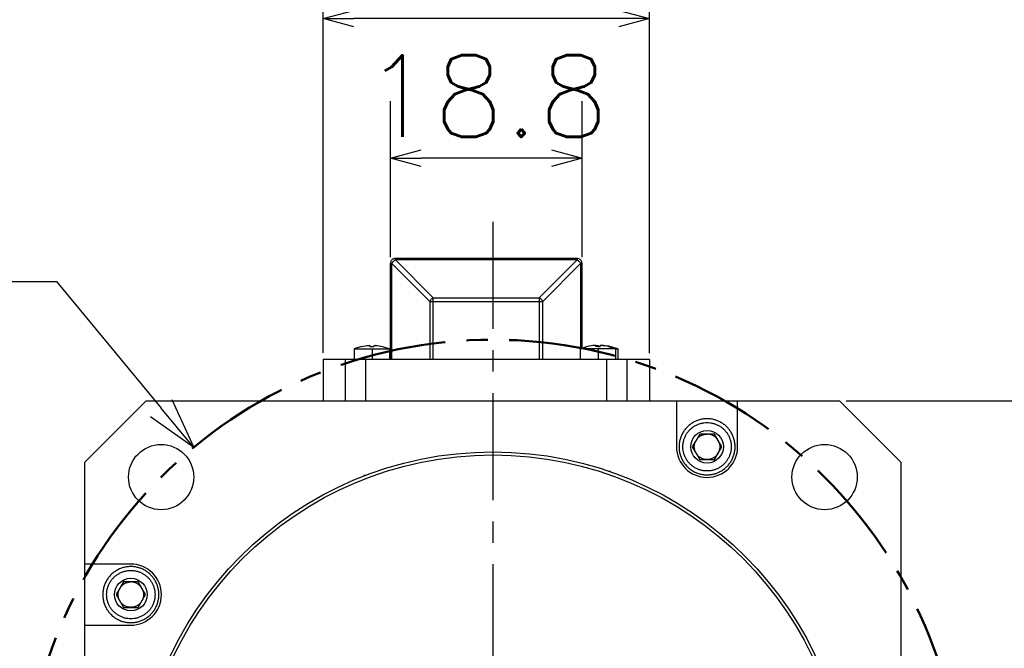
# Model space of a CAD drawing. Header units: millimetres. Extents: x -132 to 793, y -531 to 158.
# Tile 4 of 26: x -46 to 50, y 16 to 77. Entities that reach past the tile are written whole.
import ezdxf

# ---------------------------------------------------------------- set-up
doc = ezdxf.new("R2010")
doc.units = ezdxf.units.MM
doc.header["$LTSCALE"] = 0.330709
doc.linetypes.add('CENTER', pattern=[50.8, 31.75, -6.35, 6.35, -6.35])
doc.layers.add('NoLayerName_001', color=7, linetype='Continuous')
doc.styles.get("Standard").update_dxf_attribs({"font": 'txt', "bigfont": 'extfont2'})
doc.dimstyles.get("Standard").update_dxf_attribs({"dimtxt": 2.5, "dimasz": 2.5, "dimexe": 1.25, "dimexo": 0.625, "dimtad": 1, "dimzin": 0, "dimdsep": 46, "dimtxsty": 'Standard', "dimcen": 2.5, "dimadec": 0, "dimazin": 0, "dimtfac": 0.75, "dimtmove": 0, "dimatfit": 3, "dimfxl": 1, "dimarcsym": 0})

# ---------------------------------------------------------------- blocks, each defined once
blk = doc.blocks.new('_OPEN30')
at = {"color": 0, "linetype": 'ByBlock', "lineweight": -2}
for p, q in [((-1, 0.267949), (0, 0)), ((0, 0), (-1, -0.267949)), ((0, 0), (-1, 0))]:
    blk.add_line(p, q, dxfattribs=at)
blk = doc.blocks.new('*D23')
at = {"layer": 'Defpoints', "color": 0}
for p in [(-10.047, 63.806), (-10.047, 53.469), (8.753, 53.469)]:
    blk.add_point(p, dxfattribs=at)
at = {"layer": 'NoLayerName_001', "color": 0, "linetype": 'Continuous', "lineweight": 25}
for p, q in [((-10.047, 54.094), (-10.047, 69.406)), ((8.753, 54.094), (8.753, 69.406)), ((5.753, 63.806), (-7.047, 63.806))]:
    blk.add_line(p, q, dxfattribs=at)
at = {"layer": 'NoLayerName_001', "color": 0, "lineweight": 25, "xscale": 3, "yscale": 3, "zscale": 3, "rotation": 180}
blk.add_blockref('_OPEN30', (-10.047, 63.806), dxfattribs=at)
at = {"layer": 'NoLayerName_001', "color": 0, "lineweight": 25, "xscale": 3, "yscale": 3, "zscale": 3}
blk.add_blockref('_OPEN30', (8.753, 63.806), dxfattribs=at)
at = {"layer": 'NoLayerName_001', "color": 0, "lineweight": 25, "insert": (-0.647, 69.89), "char_height": 8, "attachment_point": 5}
blk.add_mtext('18.8', dxfattribs=at)
blk = doc.blocks.new('*D24')
at = {"layer": 'Defpoints', "color": 0}
for p in [(-16.647, 77.497), (-16.647, 44.101), (15.353, 44.069)]:
    blk.add_point(p, dxfattribs=at)
at = {"layer": 'NoLayerName_001', "color": 0, "linetype": 'Continuous', "lineweight": 25}
for p, q in [((-16.647, 44.726), (-16.647, 83.097)), ((15.353, 44.694), (15.353, 83.097)), ((12.353, 77.497), (-13.647, 77.497))]:
    blk.add_line(p, q, dxfattribs=at)
at = {"layer": 'NoLayerName_001', "color": 0, "lineweight": 25, "xscale": 3, "yscale": 3, "zscale": 3, "rotation": 180}
blk.add_blockref('_OPEN30', (-16.647, 77.497), dxfattribs=at)
at = {"layer": 'NoLayerName_001', "color": 0, "lineweight": 25, "xscale": 3, "yscale": 3, "zscale": 3}
blk.add_blockref('_OPEN30', (15.353, 77.497), dxfattribs=at)
at = {"layer": 'NoLayerName_001', "color": 0, "lineweight": 25, "insert": (-0.647, 83.581), "char_height": 8, "attachment_point": 5}
blk.add_mtext('32', dxfattribs=at)
blk = doc.blocks.new('*D25')
at = {"layer": 'Defpoints', "color": 0}
for p in [(34, 40), (34, -40), (60.716, -40)]:
    blk.add_point(p, dxfattribs=at)
at = {"layer": 'NoLayerName_001', "color": 0, "linetype": 'Continuous', "lineweight": 25}
for p, q in [((34.625, 40), (66.316, 40)), ((60.716, 37), (60.716, -37)), ((34.625, -40), (66.316, -40))]:
    blk.add_line(p, q, dxfattribs=at)
at = {"layer": 'NoLayerName_001', "color": 0, "lineweight": 25, "xscale": 3, "yscale": 3, "zscale": 3}
for p, rotation in [((60.716, 40), 90.00000000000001), ((60.716, -40), 270)]:
    blk.add_blockref('_OPEN30', p, dxfattribs=dict(at, rotation=rotation))
at = {"layer": 'NoLayerName_001', "color": 0, "lineweight": 25, "insert": (54.632, 0), "char_height": 8, "attachment_point": 5, "rotation": 90}
blk.add_mtext('80', dxfattribs=at)
blk = doc.blocks.new('*D29')
at = {"layer": 'Defpoints', "color": 0}
for p in [(-29.336, 35.431), (29.336, -35.431)]:
    blk.add_point(p, dxfattribs=at)
at = {"layer": 'NoLayerName_001', "color": 0, "linetype": 'Continuous', "lineweight": -2}
for p, q in [((-100.434, 51.695), (-42.802, 51.695)), ((-42.802, 51.695), (-32.525, 39.283)), ((0, -2.5), (0, 2.5)), ((-2.5, 0), (2.5, 0))]:
    blk.add_line(p, q, dxfattribs=at)
at = {"layer": 'NoLayerName_001', "color": 0, "lineweight": 25, "xscale": 5, "yscale": 5, "zscale": 5, "rotation": 309.6238167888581}
blk.add_blockref('_OPEN30', (-29.336, 35.431), dxfattribs=at)
at = {"layer": 'NoLayerName_001', "color": 0, "lineweight": 25, "insert": (-72.618, 58.835), "char_height": 8, "attachment_point": 5}
blk.add_mtext('俹俠俢%%c92', dxfattribs=at)
blk = doc.blocks.new('_NONE')
blk = doc.blocks.new('JZB_0001')
at = {"layer": 'NoLayerName_001', "color": 7, "linetype": 'Continuous', "lineweight": 25}
for p, q in [((24.9, 14), (7.1, 14)), ((7.1, 13.854), (10.807, 10.146)), ((24.9, 13.854), (7.1, 13.854)), ((21.193, 10.146), (24.9, 13.854)), ((6.6, 4.1), (6.6, 13.5)), ((6.747, 13.5), (10.454, 9.793)), ((6.747, 4.1), (6.747, 13.5)), ((21.547, 9.793), (25.254, 13.5)), ((25.254, 13.5), (25.254, 5.16)), ((25.4, 5.208), (25.4, 13.5)), ((10.454, 9.793), (10.454, 4.1)), ((10.807, 10.146), (21.193, 10.146)), ((10.807, 4.1), (10.807, 9.793)), ((10.807, 9.793), (21.193, 9.793)), ((21.193, 9.793), (21.193, 4.1)), ((21.547, 4.1), (21.547, 9.793)), ((0, 4.132), (0, 0.031)), ((2.2, 0), (2.2, 4.1)), ((4.2, 0), (4.2, 4.1)), ((27.8, 4.1), (4.2, 4.1)), ((27.8, 4.1), (27.8, 0)), ((29.8, 0), (29.8, 4.1)), ((32, 4.1), (32, 0))]:
    blk.add_line(p, q, dxfattribs=at)
for points, knots in [([(7.1, 14), (7.039, 13.988), (6.94, 13.984), (6.824, 13.92), (6.744, 13.856), (6.68, 13.776), (6.616, 13.66), (6.612, 13.561), (6.6, 13.5)], [0, 0, 0, 0, 0.1873866, 0.2882619, 0.3912786, 0.4942953, 0.5951706, 0.7825572, 0.7825572, 0.7825572, 0.7825572]), ([(6.747, 13.5), (6.768, 13.535), (6.808, 13.61), (6.895, 13.706), (6.991, 13.792), (7.066, 13.832), (7.1, 13.854)], [0, 0, 0, 0, 0.1218216, 0.2538954, 0.3859692, 0.5077908, 0.5077908, 0.5077908, 0.5077908]), ([(7.1, 13.854), (7.1, 13.874), (7.1, 13.911), (7.1, 13.96), (7.1, 13.988), (7.1, 14)], [0, 0, 0, 0, 0.062727, 0.1093726, 0.1464466, 0.1464466, 0.1464466, 0.1464466]), ([(16.167, 13.831), (16.167, 13.842), (16.168, 13.865), (16.157, 13.897), (16.142, 13.926), (16.113, 13.959), (16.066, 13.99), (16.001, 14.005), (15.935, 13.991), (15.888, 13.96), (15.86, 13.927), (15.844, 13.898), (15.833, 13.866), (15.834, 13.843), (15.833, 13.832)], [0, 0, 0, 0, 0.0339348, 0.0668876, 0.0996441, 0.1325337, 0.1983005, 0.2633776, 0.3284453, 0.3942097, 0.4271001, 0.4598527, 0.4927892, 0.5266865, 0.5266865, 0.5266865, 0.5266865]), ([(24.9, 14), (24.9, 13.988), (24.9, 13.96), (24.9, 13.911), (24.9, 13.874), (24.9, 13.854)], [0, 0, 0, 0, 0.0370741, 0.0837196, 0.1464466, 0.1464466, 0.1464466, 0.1464466]), ([(25.4, 13.5), (25.389, 13.561), (25.385, 13.66), (25.321, 13.776), (25.257, 13.856), (25.176, 13.92), (25.06, 13.984), (24.962, 13.988), (24.9, 14)], [0, 0, 0, 0, 0.1873866, 0.2882619, 0.3912786, 0.4942953, 0.5951706, 0.7825572, 0.7825572, 0.7825572, 0.7825572]), ([(24.9, 13.854), (24.935, 13.832), (25.01, 13.792), (25.106, 13.706), (25.193, 13.61), (25.233, 13.535), (25.254, 13.5)], [0, 0, 0, 0, 0.1218216, 0.2538954, 0.3859692, 0.5077908, 0.5077908, 0.5077908, 0.5077908]), ([(6.6, 13.5), (6.612, 13.5), (6.639, 13.5), (6.688, 13.5), (6.725, 13.5), (6.747, 13.5)], [0, 0, 0, 0, 0.0351051, 0.0815014, 0.1464466, 0.1464466, 0.1464466, 0.1464466]), ([(25.254, 13.5), (25.276, 13.5), (25.313, 13.5), (25.361, 13.5), (25.389, 13.5), (25.4, 13.5)], [0, 0, 0, 0, 0.0649452, 0.1113415, 0.1464466, 0.1464466, 0.1464466, 0.1464466]), ([(10.808, 10.147), (10.773, 10.125), (10.698, 10.085), (10.602, 9.999), (10.515, 9.902), (10.475, 9.827), (10.454, 9.793)], [0, 0, 0, 0, 0.1218216, 0.2538954, 0.3859692, 0.5077908, 0.5077908, 0.5077908, 0.5077908]), ([(10.454, 9.793), (10.479, 9.793), (10.533, 9.793), (10.619, 9.793), (10.711, 9.793), (10.775, 9.793), (10.808, 9.793)], [0, 0, 0, 0, 0.0750048, 0.1622906, 0.2570828, 0.3537486, 0.3537486, 0.3537486, 0.3537486]), ([(10.808, 9.793), (10.808, 9.825), (10.808, 9.889), (10.808, 9.982), (10.808, 10.067), (10.808, 10.122), (10.808, 10.147)], [0, 0, 0, 0, 0.0966763, 0.1914798, 0.2787761, 0.3537891, 0.3537891, 0.3537891, 0.3537891]), ([(21.193, 10.147), (21.193, 10.122), (21.193, 10.067), (21.193, 9.982), (21.193, 9.889), (21.193, 9.825), (21.193, 9.793)], [0, 0, 0, 0, 0.075013, 0.1623093, 0.2571128, 0.3537891, 0.3537891, 0.3537891, 0.3537891]), ([(21.547, 9.793), (21.526, 9.827), (21.485, 9.902), (21.399, 9.999), (21.303, 10.085), (21.228, 10.125), (21.193, 10.147)], [0, 0, 0, 0, 0.1218216, 0.2538954, 0.3859692, 0.5077908, 0.5077908, 0.5077908, 0.5077908]), ([(21.193, 9.793), (21.225, 9.793), (21.289, 9.793), (21.382, 9.793), (21.468, 9.793), (21.522, 9.793), (21.547, 9.793)], [0, 0, 0, 0, 0.0966659, 0.191458, 0.2787438, 0.3537486, 0.3537486, 0.3537486, 0.3537486]), ([(2.2, 4.1), (2.01, 4.1), (1.664, 4.1), (1.193, 4.1), (0.815, 4.1), (0.468, 4.1), (0.206, 4.1), (0.041, 4.1), (0, 4.1)], [0, 0, 0, 0, 0.570413, 1.038238, 1.413291, 1.705386, 2.078166, 2.200319, 2.200319, 2.200319, 2.200319]), ([(4.2, 4.1), (4.009, 4.1), (3.666, 4.1), (3.211, 4.1), (2.866, 4.1), (2.573, 4.1), (2.361, 4.1), (2.231, 4.1), (2.2, 4.1)], [0, 0, 0, 0, 0.57381, 1.030069, 1.36343, 1.609555, 1.90774, 2, 2, 2, 2]), ([(29.8, 4.1), (29.77, 4.1), (29.639, 4.1), (29.427, 4.1), (29.135, 4.1), (28.789, 4.1), (28.335, 4.1), (27.992, 4.1), (27.8, 4.1)], [0, 0, 0, 0, 0.09226, 0.390445, 0.63657, 0.969931, 1.42619, 2, 2, 2, 2]), ([(32, 4.1), (31.959, 4.1), (31.794, 4.1), (31.532, 4.1), (31.186, 4.1), (30.806, 4.1), (30.335, 4.1), (29.99, 4.1), (29.8, 4.1)], [0, 0, 0, 0, 0.125429, 0.492703, 0.786345, 1.163625, 1.632268, 2.2, 2.2, 2.2, 2.2])]:
    blk.add_open_spline(points, degree=3, knots=knots, dxfattribs=at)

msp = doc.modelspace()

# ---------------------------------------------------------------- linework, layer by layer
at = {"layer": 'NoLayerName_001', "color": 7, "linetype": 'CENTER', "lineweight": 25}
msp.add_line((0, 57.571), (0, -49.2089), dxfattribs=at)
at = {"layer": 'NoLayerName_001', "color": 7, "linetype": 'Continuous', "lineweight": 25}
for p, q in [((-12.8761, 45.3441), (-12.3681, 45.4331)), ((-12.0681, 45.4331), (-12.0681, 45.3441)), ((-11.6281, 45.3441), (-11.6281, 45.4331)), ((-11.3281, 45.4331), (-10.82, 45.3441)), ((9.7913, 45.4331), (9.2832, 45.3441)), ((10.0913, 45.3441), (10.0913, 45.4331)), ((10.3161, 45.4331), (10.3161, 45.3441)), ((10.5313, 45.4331), (10.5313, 45.3441)), ((11.3394, 45.3441), (10.8313, 45.4331)), ((11.0561, 45.4331), (11.3388, 45.391)), ((11.3388, 45.391), (11.5642, 45.3441)), ((-12.8782, 45.3491), (-13.5981, 45.1144)), ((-13.5981, 45.12), (-13.5981, 44.033)), ((-12.8776, 45.3465), (-12.8761, 45.3441)), ((-12.0681, 45.3441), (-11.6281, 45.3441)), ((-11.8481, 45.1144), (-11.8481, 44.0686)), ((-10.82, 45.3441), (-10.8186, 45.3465)), ((-10.8179, 45.3491), (-10.0981, 45.1144)), ((-10.0981, 44.033), (-10.0981, 45.12)), ((9.2812, 45.3491), (8.5613, 45.1144)), ((8.5613, 45.12), (8.5613, 44.033)), ((9.2832, 45.3441), (9.2818, 45.3465)), ((9.5066, 45.3465), (9.508, 45.3441)), ((10.5313, 45.3441), (10.0913, 45.3441)), ((10.3113, 45.1144), (10.3113, 44.0686)), ((10.3161, 45.3441), (10.5313, 45.3441)), ((11.3408, 45.3465), (11.3394, 45.3441)), ((11.3414, 45.3491), (12.0613, 45.1144)), ((11.5642, 45.3441), (11.5656, 45.3465)), ((11.5662, 45.3491), (12.2861, 45.1144)), ((12.0613, 44.033), (12.0613, 45.12)), ((12.2861, 44.033), (12.2861, 45.12)), ((-34, 40), (-40, 34)), ((-34, 40), (34, 40)), ((18, 40), (18, 35.5)), ((24, 35.5), (24, 40)), ((40, 34), (34, 40)), ((20.2783, 36.75), (19.5566, 35.5)), ((21.7217, 36.75), (20.2783, 36.75)), ((22.4434, 35.5), (21.7217, 36.75)), ((19.5566, 35.5), (20.2783, 34.25)), ((21.7217, 34.25), (22.4434, 35.5)), ((-40, -34), (-40, 34)), ((20.2783, 34.25), (21.7217, 34.25)), ((40, 34), (40, -34)), ((-35.5, 24), (-40, 24)), ((-36.2217, 22.25), (-36.9434, 21)), ((-34.7783, 22.25), (-36.2217, 22.25)), ((-34.0566, 21), (-34.7783, 22.25)), ((-36.9434, 21), (-36.2217, 19.75)), ((-34.7783, 19.75), (-34.0566, 21)), ((-36.2217, 19.75), (-34.7783, 19.75)), ((-40, 18), (-35.5, 18))]:
    msp.add_line(p, q, dxfattribs=at)
at = {"layer": 'NoLayerName_001', "color": 7, "linetype": 'CENTER', "lineweight": 50}
msp.add_circle((0, 0), 46, dxfattribs=at)
at = {"layer": 'NoLayerName_001', "color": 7, "linetype": 'Continuous', "lineweight": 25}
for centre, radius in [((21, 35.5), 1.6), ((-32.5269, 32.5269), 3.2), ((-32.5269, 32.5269), 3.2), ((32.5269, 32.5269), 3.2), ((0, 0), 35), ((0, 0), 34.7), ((-35.5, 21), 1.6)]:
    msp.add_circle(centre, radius, dxfattribs=at)
for centre, start, end in [((21, 35.5), 180, 0), ((-35.5, 21), 270, 90)]:
    msp.add_arc(centre, 3, start, end, dxfattribs=at)
for points, knots in [([(-12.3681, 45.4331), (-12.3463, 45.4354), (-12.3044, 45.4403), (-12.2446, 45.4444), (-12.192, 45.4474), (-12.1419, 45.4467), (-12.0988, 45.4506), (-12.0754, 45.4366), (-12.0681, 45.4331)], [0, 0, 0, 0, 0.06550889, 0.12673924, 0.17992639, 0.22288467, 0.27870594, 0.30309237, 0.30309237, 0.30309237, 0.30309237]), ([(-11.6281, 45.4331), (-11.6207, 45.4366), (-11.5973, 45.4506), (-11.5542, 45.4467), (-11.5041, 45.4474), (-11.4515, 45.4444), (-11.3917, 45.4403), (-11.3498, 45.4354), (-11.3281, 45.4331)], [0, 0, 0, 0, 0.02438747, 0.08020834, 0.12316657, 0.17635384, 0.2375844, 0.30309346, 0.30309346, 0.30309346, 0.30309346]), ([(10.0913, 45.4331), (10.0865, 45.436), (10.07, 45.4484), (10.0354, 45.4462), (9.9926, 45.4481), (9.9408, 45.446), (9.8723, 45.4418), (9.8207, 45.436), (9.7913, 45.4331)], [0, 0, 0, 0, 0.01693967, 0.06028732, 0.09725092, 0.14753746, 0.21492331, 0.30335517, 0.30335517, 0.30335517, 0.30335517]), ([(10.0161, 45.4331), (10.0527, 45.4365), (10.1072, 45.4428), (10.178, 45.4465), (10.2253, 45.4482), (10.2633, 45.4462), (10.2945, 45.4463), (10.3091, 45.4365), (10.3161, 45.4331)], [0, 0, 0, 0, 0.11041756, 0.16444445, 0.21271318, 0.25188273, 0.27989275, 0.30317563, 0.30317563, 0.30317563, 0.30317563]), ([(10.8313, 45.4331), (10.802, 45.436), (10.7503, 45.4418), (10.6818, 45.446), (10.6301, 45.4481), (10.5872, 45.4462), (10.5526, 45.4483), (10.5362, 45.436), (10.5313, 45.4331)], [0, 0, 0, 0, 0.08844479, 0.15582504, 0.20609913, 0.24305156, 0.28638749, 0.30335063, 0.30335063, 0.30335063, 0.30335063]), ([(10.7561, 45.4331), (10.763, 45.4365), (10.7777, 45.4463), (10.8088, 45.4462), (10.8469, 45.4482), (10.8942, 45.4465), (10.9649, 45.4428), (11.0194, 45.4365), (11.0561, 45.4331)], [0, 0, 0, 0, 0.02328413, 0.05129386, 0.0904632, 0.13873189, 0.19275884, 0.30317677, 0.30317677, 0.30317677, 0.30317677]), ([(-13.5981, 45.1144), (-13.5549, 45.1144), (-13.4039, 45.1144), (-13.067, 45.1144), (-12.6546, 45.1144), (-12.2223, 45.1144), (-11.9758, 45.1144), (-11.8481, 45.1144)], [0, 0, 0, 0, 0.1294515, 0.453127, 1.0104387, 1.366755, 1.75, 1.75, 1.75, 1.75]), ([(-11.8481, 45.1144), (-11.7203, 45.1144), (-11.4738, 45.1144), (-11.0415, 45.1144), (-10.6291, 45.1144), (-10.2922, 45.1144), (-10.1412, 45.1144), (-10.0981, 45.1144)], [0, 0, 0, 0, 0.383245, 0.7395613, 1.296873, 1.6205485, 1.75, 1.75, 1.75, 1.75]), ([(10.3113, 45.1144), (10.1836, 45.1144), (9.9371, 45.1144), (9.5048, 45.1144), (9.0923, 45.1144), (8.7555, 45.1144), (8.6045, 45.1144), (8.5613, 45.1144)], [0, 0, 0, 0, 0.383245, 0.7395613, 1.296873, 1.6205485, 1.75, 1.75, 1.75, 1.75]), ([(12.0613, 45.1144), (12.0182, 45.1144), (11.8671, 45.1144), (11.5303, 45.1144), (11.1179, 45.1144), (10.6856, 45.1144), (10.4391, 45.1144), (10.3113, 45.1144)], [0, 0, 0, 0, 0.1294515, 0.453127, 1.0104387, 1.366755, 1.75, 1.75, 1.75, 1.75]), ([(12.0697, 45.1144), (12.0934, 45.1144), (12.1536, 45.1144), (12.2258, 45.1144), (12.2742, 45.1144), (12.2861, 45.1144)], [0, 0, 0, 0, 0.07099454, 0.18083902, 0.21636179, 0.21636179, 0.21636179, 0.21636179]), ([(19.9812, 38.0543), (19.9209, 38.0277), (19.7986, 37.9776), (19.6239, 37.8834), (19.4557, 37.7784), (19.2961, 37.6615), (19.146, 37.5342), (19.0064, 37.3976), (18.8782, 37.2529), (18.7618, 37.1016), (18.6577, 36.9449), (18.5661, 36.7844), (18.4868, 36.6212), (18.4155, 36.4462), (18.3545, 36.2601), (18.306, 36.0644), (18.2733, 35.8719), (18.2531, 35.6842), (18.252, 35.5606), (18.25, 35.5)], [0, 0, 0, 0, 0.1978206, 0.3961557, 0.5944907, 0.7923113, 0.9891109, 1.1843985, 1.377706, 1.568594, 1.7566574, 1.9415292, 2.1228835, 2.3004371, 2.508135, 2.709685, 2.9048394, 3.0934299, 3.2753611, 3.2753611, 3.2753611, 3.2753611]), ([(18.625, 35.5), (18.6335, 35.6058), (18.641, 35.8169), (18.7076, 36.1249), (18.8063, 36.4192), (18.9419, 36.6962), (19.1118, 36.9524), (19.3156, 37.1843), (19.5508, 37.3876), (19.8118, 37.5599), (20.0928, 37.6985), (20.3881, 37.8004), (20.6922, 37.8623), (21, 37.8813), (21.3078, 37.8623), (21.6119, 37.8004), (21.9072, 37.6985), (22.1882, 37.5599), (22.4492, 37.3876), (22.6844, 37.1843), (22.8882, 36.9524), (23.0581, 36.6962), (23.1937, 36.4192), (23.2924, 36.1249), (23.359, 35.8169), (23.3665, 35.6058), (23.375, 35.5)], [0, 0, 0, 0, 0.3185619, 0.6319217, 0.9413261, 1.2481747, 1.5541305, 1.8612222, 2.1713182, 2.4838212, 2.7970197, 3.1090549, 3.4183448, 3.7249939, 4.0316429, 4.3409328, 4.652968, 4.9661665, 5.2786695, 5.5887655, 5.8958572, 6.201813, 6.5086616, 6.818066, 7.1314258, 7.4499877, 7.4499877, 7.4499877, 7.4499877]), ([(23.75, 35.5), (23.7476, 35.5661), (23.7463, 35.6982), (23.7236, 35.8949), (23.6888, 36.0885), (23.6401, 36.2777), (23.579, 36.4611), (23.5061, 36.6375), (23.4225, 36.806), (23.3293, 36.9657), (23.2276, 37.1159), (23.1187, 37.2562), (23.0037, 37.3862), (22.8762, 37.5134), (22.7361, 37.6357), (22.5837, 37.7508), (22.4287, 37.8521), (22.2685, 37.9423), (22.1098, 38.0181), (21.9515, 38.0818), (21.7951, 38.1343), (21.6316, 38.1783), (21.4615, 38.2129), (21.2856, 38.2371), (21.1047, 38.25), (20.9198, 38.2509), (20.7321, 38.2391), (20.5428, 38.2141), (20.3535, 38.175), (20.1649, 38.1237), (20.043, 38.0764), (19.9812, 38.0543)], [0, 0, 0, 0, 0.1983351, 0.3961557, 0.5929552, 0.7882429, 0.9815504, 1.1724384, 1.3605018, 1.5453735, 1.7267278, 1.9042815, 2.0777947, 2.2470705, 2.4443793, 2.6351718, 2.8193292, 2.9997746, 3.1861526, 3.346527, 3.5114101, 3.6806859, 3.8541991, 4.0317528, 4.213107, 4.3979788, 4.5860422, 4.7769302, 4.9702377, 5.1655254, 5.3623249, 5.3623249, 5.3623249, 5.3623249]), ([(19.9175, 36.125), (19.9404, 36.1602), (19.9859, 36.2356), (20.0628, 36.3287), (20.1407, 36.4093), (20.2169, 36.4763), (20.3017, 36.5393), (20.3953, 36.5967), (20.498, 36.6472), (20.6099, 36.6895), (20.7313, 36.7218), (20.8623, 36.7444), (20.9533, 36.747), (21, 36.75)], [0, 0, 0, 0, 0.1261104, 0.2636863, 0.3609822, 0.4623773, 0.5677871, 0.6773401, 0.7913972, 0.9105616, 1.0356786, 1.1678214, 1.3082647, 1.3082647, 1.3082647, 1.3082647]), ([(22.0825, 36.125), (22.0596, 36.1602), (22.0141, 36.2356), (21.9372, 36.3287), (21.8593, 36.4093), (21.7831, 36.4763), (21.6983, 36.5393), (21.6047, 36.5967), (21.502, 36.6472), (21.3901, 36.6895), (21.2687, 36.7218), (21.1377, 36.7444), (21.0467, 36.747), (21, 36.75)], [0, 0, 0, 0, 0.1261104, 0.2636863, 0.3609822, 0.4623773, 0.5677871, 0.6773401, 0.7913972, 0.9105616, 1.0356786, 1.1678214, 1.3082647, 1.3082647, 1.3082647, 1.3082647]), ([(19.75, 35.5), (19.7519, 35.5376), (19.7534, 35.609), (19.7667, 35.7101), (19.785, 35.8002), (19.81, 35.8879), (19.8419, 35.9722), (19.8794, 36.0526), (19.9055, 36.1017), (19.9175, 36.125)], [0, 0, 0, 0, 0.1128177, 0.21412813, 0.30549564, 0.38831214, 0.48742818, 0.57558139, 0.6542431, 0.6542431, 0.6542431, 0.6542431]), ([(22.0825, 36.125), (22.0945, 36.1017), (22.1206, 36.0526), (22.1581, 35.9722), (22.19, 35.8879), (22.215, 35.8002), (22.2333, 35.7101), (22.2466, 35.609), (22.2481, 35.5376), (22.25, 35.5)], [0, 0, 0, 0, 0.07866171, 0.16681492, 0.26593096, 0.34874746, 0.44011497, 0.5414254, 0.6542431, 0.6542431, 0.6542431, 0.6542431]), ([(18.25, 35.5), (18.252, 35.4394), (18.2531, 35.3158), (18.2733, 35.1281), (18.306, 34.9356), (18.3545, 34.7399), (18.4155, 34.5538), (18.4868, 34.3788), (18.5661, 34.2156), (18.6577, 34.0551), (18.7618, 33.8984), (18.8782, 33.7471), (19.0064, 33.6024), (19.146, 33.4658), (19.2961, 33.3385), (19.4557, 33.2217), (19.6238, 33.1164), (19.799, 33.0235), (19.98, 32.9436), (20.1653, 32.8773), (20.3534, 32.8247), (20.5428, 32.786), (20.7321, 32.7609), (20.9198, 32.7491), (21.1047, 32.75), (21.2856, 32.7629), (21.4615, 32.7871), (21.6317, 32.8216), (21.7951, 32.8659), (21.9518, 32.9175), (22.0516, 32.9601), (22.1011, 32.9801)], [0, 0, 0, 0, 0.1819312, 0.3705217, 0.5656761, 0.7672261, 0.974924, 1.1524776, 1.3338319, 1.5187037, 1.7067671, 1.8976551, 2.0909626, 2.2862502, 2.4830498, 2.6808704, 2.8792054, 3.0775405, 3.2753611, 3.4721607, 3.6674483, 3.8607558, 4.0516438, 4.2397072, 4.424579, 4.6059332, 4.7834869, 4.9570001, 5.1262759, 5.291159, 5.4515334, 5.4515334, 5.4515334, 5.4515334]), ([(23.375, 35.5), (23.3665, 35.3942), (23.359, 35.1831), (23.2924, 34.8751), (23.1937, 34.5808), (23.0581, 34.3038), (22.8882, 34.0476), (22.6844, 33.8157), (22.4492, 33.6124), (22.1882, 33.4401), (21.9072, 33.3015), (21.6119, 33.1996), (21.3078, 33.1377), (21, 33.1187), (20.6922, 33.1377), (20.3881, 33.1996), (20.0928, 33.3015), (19.8118, 33.4401), (19.5508, 33.6124), (19.3156, 33.8157), (19.1118, 34.0476), (18.9419, 34.3038), (18.8063, 34.5808), (18.7076, 34.8751), (18.641, 35.1831), (18.6335, 35.3942), (18.625, 35.5)], [0, 0, 0, 0, 0.3185619, 0.6319217, 0.9413261, 1.2481747, 1.5541305, 1.8612222, 2.1713182, 2.4838212, 2.7970197, 3.1090549, 3.4183448, 3.7249939, 4.0316429, 4.3409328, 4.652968, 4.9661665, 5.2786695, 5.5887655, 5.8958572, 6.201813, 6.5086616, 6.818066, 7.1314258, 7.4499877, 7.4499877, 7.4499877, 7.4499877]), ([(19.9175, 34.875), (19.9055, 34.8983), (19.8794, 34.9474), (19.8419, 35.0278), (19.81, 35.1121), (19.785, 35.1998), (19.7667, 35.2899), (19.7534, 35.391), (19.7519, 35.4624), (19.75, 35.5)], [0, 0, 0, 0, 0.07866171, 0.16681492, 0.26593096, 0.34874746, 0.44011497, 0.5414254, 0.6542431, 0.6542431, 0.6542431, 0.6542431]), ([(21, 34.25), (20.9533, 34.253), (20.8623, 34.2556), (20.7313, 34.2782), (20.6099, 34.3105), (20.498, 34.3528), (20.3953, 34.4033), (20.3017, 34.4607), (20.2169, 34.5237), (20.1407, 34.5907), (20.0628, 34.6713), (19.9859, 34.7644), (19.9404, 34.8398), (19.9175, 34.875)], [0, 0, 0, 0, 0.1404433, 0.2725861, 0.3977031, 0.5168675, 0.6309246, 0.7404776, 0.8458874, 0.9472826, 1.0445784, 1.1821543, 1.3082647, 1.3082647, 1.3082647, 1.3082647]), ([(22.0825, 34.875), (22.0596, 34.8398), (22.0141, 34.7644), (21.9372, 34.6713), (21.8593, 34.5907), (21.7831, 34.5237), (21.6983, 34.4607), (21.6047, 34.4033), (21.502, 34.3528), (21.3901, 34.3105), (21.2687, 34.2782), (21.1377, 34.2556), (21.0467, 34.253), (21, 34.25)], [0, 0, 0, 0, 0.1261104, 0.2636863, 0.3609822, 0.4623773, 0.5677871, 0.6773401, 0.7913972, 0.9105616, 1.0356786, 1.1678214, 1.3082647, 1.3082647, 1.3082647, 1.3082647]), ([(22.25, 35.5), (22.2481, 35.4624), (22.2466, 35.391), (22.2333, 35.2899), (22.215, 35.1998), (22.19, 35.1121), (22.1581, 35.0278), (22.1206, 34.9474), (22.0945, 34.8983), (22.0825, 34.875)], [0, 0, 0, 0, 0.1128177, 0.21412813, 0.30549564, 0.38831214, 0.48742818, 0.57558139, 0.6542431, 0.6542431, 0.6542431, 0.6542431]), ([(22.1011, 32.9801), (22.1572, 33.0069), (22.2689, 33.0569), (22.4286, 33.1481), (22.5838, 33.2492), (22.7361, 33.3643), (22.8762, 33.4866), (23.0037, 33.6138), (23.1187, 33.7438), (23.2276, 33.8841), (23.3293, 34.0343), (23.4225, 34.194), (23.5061, 34.3625), (23.579, 34.5389), (23.6401, 34.7223), (23.6888, 34.9115), (23.7236, 35.1051), (23.7463, 35.3018), (23.7476, 35.4339), (23.75, 35.5)], [0, 0, 0, 0, 0.186378, 0.3668234, 0.5509808, 0.7417733, 0.9390821, 1.1083579, 1.2818712, 1.4594248, 1.6407791, 1.8256508, 2.0137142, 2.2046023, 2.3979097, 2.5931974, 2.7899969, 2.9878175, 3.1861526, 3.1861526, 3.1861526, 3.1861526]), ([(11.5361, 33.0823), (11.5314, 33.0823), (11.5077, 33.0823), (11.4503, 33.0823), (11.388, 33.0823), (11.3448, 33.0823), (11.3354, 33.0823)], [0, 0, 0, 0, 0.01384461, 0.07115374, 0.17226405, 0.20069639, 0.20069639, 0.20069639, 0.20069639]), ([(-12.5076, 32.6666), (-12.5359, 32.6666), (-12.5869, 32.6666), (-12.6379, 32.6666), (-12.6606, 32.6666)], [0, 0, 0, 0, 0.08501373, 0.15299092, 0.15299092, 0.15299092, 0.15299092]), ([(-36.5188, 23.5543), (-36.5791, 23.5277), (-36.7014, 23.4776), (-36.8761, 23.3834), (-37.0443, 23.2784), (-37.2039, 23.1615), (-37.354, 23.0342), (-37.4936, 22.8976), (-37.6218, 22.7529), (-37.7382, 22.6016), (-37.8423, 22.4449), (-37.9339, 22.2844), (-38.0132, 22.1212), (-38.0845, 21.9462), (-38.1455, 21.7601), (-38.194, 21.5644), (-38.2267, 21.3719), (-38.2469, 21.1842), (-38.248, 21.0606), (-38.25, 21)], [0, 0, 0, 0, 0.1978206, 0.3961557, 0.5944907, 0.7923113, 0.9891109, 1.1843985, 1.377706, 1.568594, 1.7566574, 1.9415292, 2.1228835, 2.3004371, 2.508135, 2.709685, 2.9048394, 3.0934299, 3.2753611, 3.2753611, 3.2753611, 3.2753611]), ([(-37.875, 21), (-37.8665, 21.1058), (-37.859, 21.3169), (-37.7924, 21.6249), (-37.6937, 21.9192), (-37.5581, 22.1962), (-37.3882, 22.4524), (-37.1844, 22.6843), (-36.9492, 22.8876), (-36.6882, 23.0599), (-36.4072, 23.1985), (-36.1119, 23.3004), (-35.8078, 23.3623), (-35.5, 23.3813), (-35.1922, 23.3623), (-34.8881, 23.3004), (-34.5928, 23.1985), (-34.3118, 23.0599), (-34.0508, 22.8876), (-33.8156, 22.6843), (-33.6118, 22.4524), (-33.4419, 22.1962), (-33.3063, 21.9192), (-33.2076, 21.6249), (-33.141, 21.3169), (-33.1335, 21.1058), (-33.125, 21)], [0, 0, 0, 0, 0.3185619, 0.6319217, 0.9413261, 1.2481747, 1.5541305, 1.8612222, 2.1713182, 2.4838212, 2.7970197, 3.1090549, 3.4183448, 3.7249939, 4.0316429, 4.3409328, 4.652968, 4.9661665, 5.2786695, 5.5887655, 5.8958572, 6.201813, 6.5086616, 6.818066, 7.1314258, 7.4499877, 7.4499877, 7.4499877, 7.4499877]), ([(-32.75, 21), (-32.7524, 21.0661), (-32.7537, 21.1982), (-32.7764, 21.3949), (-32.8112, 21.5885), (-32.8599, 21.7777), (-32.921, 21.9611), (-32.9939, 22.1375), (-33.0775, 22.306), (-33.1707, 22.4657), (-33.2724, 22.6159), (-33.3813, 22.7562), (-33.4963, 22.8862), (-33.6238, 23.0134), (-33.7639, 23.1357), (-33.9163, 23.2508), (-34.0713, 23.3521), (-34.2315, 23.4423), (-34.3902, 23.5181), (-34.5485, 23.5818), (-34.7049, 23.6343), (-34.8684, 23.6783), (-35.0385, 23.7129), (-35.2144, 23.7371), (-35.3953, 23.75), (-35.5802, 23.7509), (-35.7679, 23.7391), (-35.9572, 23.7141), (-36.1465, 23.675), (-36.3351, 23.6237), (-36.457, 23.5764), (-36.5188, 23.5543)], [0, 0, 0, 0, 0.1983351, 0.3961557, 0.5929552, 0.7882429, 0.9815504, 1.1724384, 1.3605018, 1.5453735, 1.7267278, 1.9042815, 2.0777947, 2.2470705, 2.4443793, 2.6351718, 2.8193292, 2.9997746, 3.1861526, 3.346527, 3.5114101, 3.6806859, 3.8541991, 4.0317528, 4.213107, 4.3979788, 4.5860422, 4.7769302, 4.9702377, 5.1655254, 5.3623249, 5.3623249, 5.3623249, 5.3623249]), ([(-36.5825, 21.625), (-36.5596, 21.6602), (-36.5141, 21.7356), (-36.4372, 21.8287), (-36.3593, 21.9093), (-36.2831, 21.9763), (-36.1983, 22.0393), (-36.1047, 22.0967), (-36.002, 22.1472), (-35.8901, 22.1895), (-35.7687, 22.2218), (-35.6377, 22.2444), (-35.5467, 22.247), (-35.5, 22.25)], [0, 0, 0, 0, 0.1261104, 0.2636863, 0.3609822, 0.4623773, 0.5677871, 0.6773401, 0.7913972, 0.9105616, 1.0356786, 1.1678214, 1.3082647, 1.3082647, 1.3082647, 1.3082647]), ([(-34.4175, 21.625), (-34.4404, 21.6602), (-34.4859, 21.7356), (-34.5628, 21.8287), (-34.6407, 21.9093), (-34.7169, 21.9763), (-34.8017, 22.0393), (-34.8953, 22.0967), (-34.998, 22.1472), (-35.1099, 22.1895), (-35.2313, 22.2218), (-35.3623, 22.2444), (-35.4533, 22.247), (-35.5, 22.25)], [0, 0, 0, 0, 0.1261104, 0.2636863, 0.3609822, 0.4623773, 0.5677871, 0.6773401, 0.7913972, 0.9105616, 1.0356786, 1.1678214, 1.3082647, 1.3082647, 1.3082647, 1.3082647]), ([(-36.75, 21), (-36.7481, 21.0376), (-36.7466, 21.109), (-36.7333, 21.2101), (-36.715, 21.3002), (-36.69, 21.3879), (-36.6581, 21.4722), (-36.6206, 21.5526), (-36.5945, 21.6017), (-36.5825, 21.625)], [0, 0, 0, 0, 0.1128177, 0.21412813, 0.30549564, 0.38831214, 0.48742818, 0.57558139, 0.6542431, 0.6542431, 0.6542431, 0.6542431]), ([(-34.4175, 21.625), (-34.4055, 21.6017), (-34.3794, 21.5526), (-34.3419, 21.4722), (-34.31, 21.3879), (-34.285, 21.3002), (-34.2667, 21.2101), (-34.2534, 21.109), (-34.2519, 21.0376), (-34.25, 21)], [0, 0, 0, 0, 0.07866171, 0.16681492, 0.26593096, 0.34874746, 0.44011497, 0.5414254, 0.6542431, 0.6542431, 0.6542431, 0.6542431]), ([(-38.25, 21), (-38.248, 20.9394), (-38.2469, 20.8158), (-38.2267, 20.6281), (-38.194, 20.4356), (-38.1455, 20.2399), (-38.0845, 20.0538), (-38.0132, 19.8788), (-37.9339, 19.7156), (-37.8423, 19.5551), (-37.7382, 19.3984), (-37.6218, 19.2471), (-37.4936, 19.1024), (-37.354, 18.9658), (-37.2039, 18.8385), (-37.0443, 18.7217), (-36.8762, 18.6164), (-36.701, 18.5235), (-36.52, 18.4436), (-36.3347, 18.3773), (-36.1466, 18.3247), (-35.9572, 18.286), (-35.7679, 18.2609), (-35.5802, 18.2491), (-35.3953, 18.25), (-35.2144, 18.2629), (-35.0385, 18.2871), (-34.8683, 18.3216), (-34.7049, 18.3659), (-34.5482, 18.4175), (-34.4484, 18.4601), (-34.3989, 18.4801)], [0, 0, 0, 0, 0.1819312, 0.3705217, 0.5656761, 0.7672261, 0.974924, 1.1524776, 1.3338319, 1.5187037, 1.7067671, 1.8976551, 2.0909626, 2.2862502, 2.4830498, 2.6808704, 2.8792054, 3.0775405, 3.2753611, 3.4721607, 3.6674483, 3.8607558, 4.0516438, 4.2397072, 4.424579, 4.6059332, 4.7834869, 4.9570001, 5.1262759, 5.291159, 5.4515334, 5.4515334, 5.4515334, 5.4515334]), ([(-33.125, 21), (-33.1335, 20.8942), (-33.141, 20.6831), (-33.2076, 20.3751), (-33.3063, 20.0808), (-33.4419, 19.8038), (-33.6118, 19.5476), (-33.8156, 19.3157), (-34.0508, 19.1124), (-34.3118, 18.9401), (-34.5928, 18.8015), (-34.8881, 18.6996), (-35.1922, 18.6377), (-35.5, 18.6187), (-35.8078, 18.6377), (-36.1119, 18.6996), (-36.4072, 18.8015), (-36.6882, 18.9401), (-36.9492, 19.1124), (-37.1844, 19.3157), (-37.3882, 19.5476), (-37.5581, 19.8038), (-37.6937, 20.0808), (-37.7924, 20.3751), (-37.859, 20.6831), (-37.8665, 20.8942), (-37.875, 21)], [0, 0, 0, 0, 0.3185619, 0.6319217, 0.9413261, 1.2481747, 1.5541305, 1.8612222, 2.1713182, 2.4838212, 2.7970197, 3.1090549, 3.4183448, 3.7249939, 4.0316429, 4.3409328, 4.652968, 4.9661665, 5.2786695, 5.5887655, 5.8958572, 6.201813, 6.5086616, 6.818066, 7.1314258, 7.4499877, 7.4499877, 7.4499877, 7.4499877]), ([(-36.5825, 20.375), (-36.5945, 20.3983), (-36.6206, 20.4474), (-36.6581, 20.5278), (-36.69, 20.6121), (-36.715, 20.6998), (-36.7333, 20.7899), (-36.7466, 20.891), (-36.7481, 20.9624), (-36.75, 21)], [0, 0, 0, 0, 0.07866171, 0.16681492, 0.26593096, 0.34874746, 0.44011497, 0.5414254, 0.6542431, 0.6542431, 0.6542431, 0.6542431]), ([(-35.5, 19.75), (-35.5467, 19.753), (-35.6377, 19.7556), (-35.7687, 19.7782), (-35.8901, 19.8105), (-36.002, 19.8528), (-36.1047, 19.9033), (-36.1983, 19.9607), (-36.2831, 20.0237), (-36.3593, 20.0907), (-36.4372, 20.1713), (-36.5141, 20.2644), (-36.5596, 20.3398), (-36.5825, 20.375)], [0, 0, 0, 0, 0.1404433, 0.2725861, 0.3977031, 0.5168675, 0.6309246, 0.7404776, 0.8458874, 0.9472826, 1.0445784, 1.1821543, 1.3082647, 1.3082647, 1.3082647, 1.3082647]), ([(-34.4175, 20.375), (-34.4404, 20.3398), (-34.4859, 20.2644), (-34.5628, 20.1713), (-34.6407, 20.0907), (-34.7169, 20.0237), (-34.8017, 19.9607), (-34.8953, 19.9033), (-34.998, 19.8528), (-35.1099, 19.8105), (-35.2313, 19.7782), (-35.3623, 19.7556), (-35.4533, 19.753), (-35.5, 19.75)], [0, 0, 0, 0, 0.1261104, 0.2636863, 0.3609822, 0.4623773, 0.5677871, 0.6773401, 0.7913972, 0.9105616, 1.0356786, 1.1678214, 1.3082647, 1.3082647, 1.3082647, 1.3082647]), ([(-34.25, 21), (-34.2519, 20.9624), (-34.2534, 20.891), (-34.2667, 20.7899), (-34.285, 20.6998), (-34.31, 20.6121), (-34.3419, 20.5278), (-34.3794, 20.4474), (-34.4055, 20.3983), (-34.4175, 20.375)], [0, 0, 0, 0, 0.1128177, 0.21412813, 0.30549564, 0.38831214, 0.48742818, 0.57558139, 0.6542431, 0.6542431, 0.6542431, 0.6542431]), ([(-34.3989, 18.4801), (-34.3428, 18.5069), (-34.2311, 18.5569), (-34.0714, 18.6481), (-33.9162, 18.7492), (-33.7639, 18.8643), (-33.6238, 18.9866), (-33.4963, 19.1138), (-33.3813, 19.2438), (-33.2724, 19.3841), (-33.1707, 19.5343), (-33.0775, 19.694), (-32.9939, 19.8625), (-32.921, 20.0389), (-32.8599, 20.2223), (-32.8112, 20.4115), (-32.7764, 20.6051), (-32.7537, 20.8018), (-32.7524, 20.9339), (-32.75, 21)], [0, 0, 0, 0, 0.186378, 0.3668234, 0.5509808, 0.7417733, 0.9390821, 1.1083579, 1.2818712, 1.4594248, 1.6407791, 1.8256508, 2.0137142, 2.2046023, 2.3979097, 2.5931974, 2.7899969, 2.9878175, 3.1861526, 3.1861526, 3.1861526, 3.1861526])]:
    msp.add_open_spline(points, degree=3, knots=knots, dxfattribs=at)

# ---------------------------------------------------------------- block references
at = {"layer": 'NoLayerName_001', "color": 0}
msp.add_blockref('JZB_0001', (-16.6477, 39.9686), dxfattribs=at)

# ---------------------------------------------------------------- dimensions: what is measured, and where the dimension line sits
at = {"layer": 'NoLayerName_001', "color": 7, "linetype": 'Continuous', "lineweight": 25}
for base, p1, p2, angle, picture, middle in [((-16.6474, 77.4968), (15.3526, 44.0686), (-16.6474, 44.101), 180, '*D24', (-0.6474, 77.4968)), ((-10.0474, 63.8065), (8.7526, 53.4686), (-10.0474, 53.4686), 180, '*D23', (-0.6474, 63.8065)), ((60.7161, -40), (34, 40), (34, -40), 270, '*D25', (60.7161, 0))]:
    dim = msp.add_linear_dim(base=base, p1=p1, p2=p2, angle=angle, dimstyle='Standard', override={"dimtxt": 8, "dimasz": 3, "dimexe": 5.6, "dimgap": 2, "dimdec": 3, "dimzin": 8, "dimblk": 'OPEN30', "dimclrd": 0, "dimclre": 0, "dimclrt": 0, "dimtp": 0, "dimtm": 0, "dimlwd": 25, "dimlwe": 25}, dxfattribs=at)
    dim.commit()
    dim.dimension.update_dxf_attribs({"geometry": picture, "text_midpoint": middle, "dimtype": 160})
dim = msp.add_diameter_dim_2p(p1=(29.3362, -35.4314), p2=(-29.3362, 35.4314), text='俹俠俢<>', dimstyle='Standard', override={"dimtxt": 8, "dimasz": 5, "dimexe": 5.6, "dimgap": 2, "dimtad": 3, "dimtih": 1, "dimtoh": 1, "dimdec": 3, "dimzin": 8, "dimblk1": 'NONE', "dimblk2": 'OPEN30', "dimsah": 1, "dimse1": 1, "dimclrd": 0, "dimclre": 0, "dimclrt": 0, "dimtp": 0, "dimtm": 0, "dimtofl": 0, "dimlwd": 25, "dimlwe": -2}, dxfattribs=at)
dim.commit()
dim.dimension.update_dxf_attribs({"geometry": '*D29', "text_midpoint": (-72.6181, 51.6951), "dimtype": 163})

doc.saveas('drawing.dxf')
